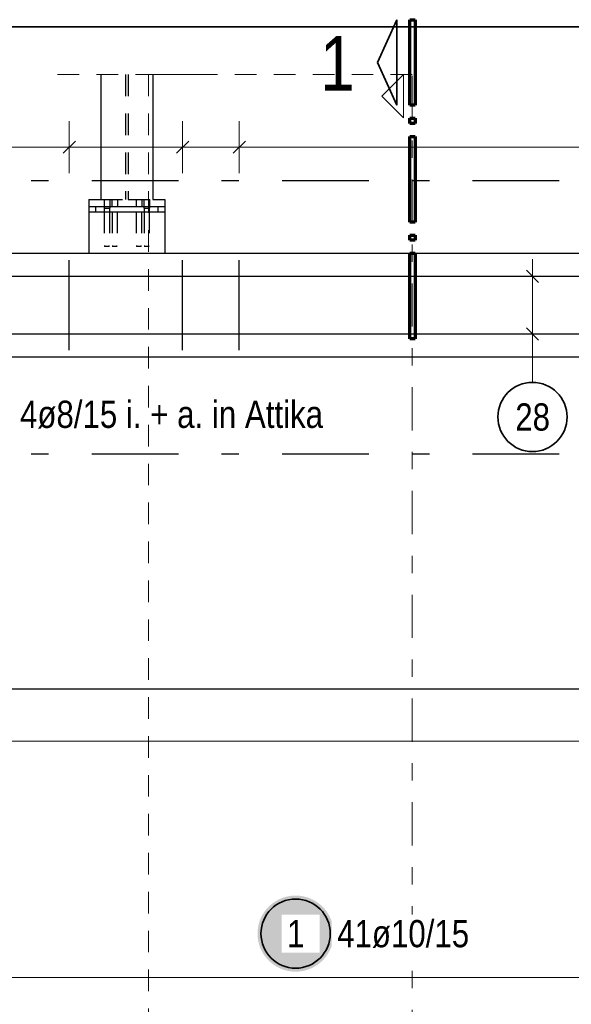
# Model space of a CAD drawing. Header units: millimetres. Extents: x -50 to 89, y -23 to 66.
# Tile 35 of 60: x 9.79 to 12.97, y 33.04 to 38.74. Entities that reach past the tile are written whole.
import ezdxf

# ---------------------------------------------------------------- set-up
doc = ezdxf.new("R2010")
doc.units = ezdxf.units.MM
for name, pattern in [('DASHDOT', [1, 0.5, -0.25, 0, -0.25]), ('DASHDOTX2', [2, 1, -0.5, 0, -0.5]), ('HIDDEN', [0.375, 0.25, -0.125])]:
    doc.linetypes.add(name, pattern=pattern)
doc.layers.add('Achsen', color=7, linetype='Continuous', lineweight=20)
doc.layers.add('Bewehrung obere', color=7, linetype='Continuous', lineweight=20)
doc.styles.add('Arial Narrow', font='ARIALN.TTF')

msp = doc.modelspace()

# ---------------------------------------------------------------- hatches: boundary and pattern name
at = {"layer": 'Bewehrung obere', "lineweight": 25, "true_color": 0xffffff}
msp.add_hatch(color=7, dxfattribs=at).paths.add_polyline_path([(11.601993, 33.453243), (11.601859, 33.460921), (11.601457, 33.46859), (11.600788, 33.47624), (11.599852, 33.483862), (11.59865, 33.491446), (11.597185, 33.498984), (11.595458, 33.506466), (11.59347, 33.513884), (11.591225, 33.521227), (11.588725, 33.528488), (11.585973, 33.535657), (11.582973, 33.542726), (11.579727, 33.549685), (11.576241, 33.556527), (11.572518, 33.563243), (11.568563, 33.569826), (11.564381, 33.576266), (11.559976, 33.582556), (11.555355, 33.588689), (11.550522, 33.594657), (11.545485, 33.600452), (11.540247, 33.606068), (11.534818, 33.611498), (11.529201, 33.616735), (11.523406, 33.621773), (11.517438, 33.626606), (11.511305, 33.631227), (11.505015, 33.635632), (11.498575, 33.639814), (11.491993, 33.643769), (11.485276, 33.647492), (11.478434, 33.650978), (11.471475, 33.654223), (11.464406, 33.657224), (11.457237, 33.659976), (11.449976, 33.662476), (11.442633, 33.664721), (11.435216, 33.666709), (11.427733, 33.668436), (11.420195, 33.669901), (11.412611, 33.671102), (11.404989, 33.672038), (11.397339, 33.672708), (11.389671, 33.673109), (11.381993, 33.673243), (11.374315, 33.673109), (11.366646, 33.672708), (11.358996, 33.672038), (11.351375, 33.671102), (11.34379, 33.669901), (11.336252, 33.668436), (11.32877, 33.666709), (11.321352, 33.664721), (11.314009, 33.662476), (11.306748, 33.659976), (11.299579, 33.657224), (11.292511, 33.654223), (11.285551, 33.650978), (11.278709, 33.647492), (11.271993, 33.643769), (11.26541, 33.639814), (11.25897, 33.635632), (11.25268, 33.631227), (11.246547, 33.626606), (11.240579, 33.621773), (11.234784, 33.616735), (11.229168, 33.611498), (11.223738, 33.606068), (11.218501, 33.600452), (11.213463, 33.594657), (11.20863, 33.588689), (11.204009, 33.582556), (11.199604, 33.576266), (11.195422, 33.569826), (11.191467, 33.563243), (11.187744, 33.556527), (11.184258, 33.549685), (11.181013, 33.542726), (11.178012, 33.535657), (11.17526, 33.528488), (11.17276, 33.521227), (11.170515, 33.513884), (11.168528, 33.506466), (11.1668, 33.498984), (11.165335, 33.491446), (11.164134, 33.483862), (11.163198, 33.47624), (11.162529, 33.46859), (11.162127, 33.460921), (11.161993, 33.453243), (11.162127, 33.445566), (11.162529, 33.437897), (11.163198, 33.430247), (11.164134, 33.422625), (11.165335, 33.415041), (11.1668, 33.407503), (11.168528, 33.400021), (11.170515, 33.392603), (11.17276, 33.38526), (11.17526, 33.377999), (11.178012, 33.37083), (11.181013, 33.363761), (11.184258, 33.356802), (11.187744, 33.34996), (11.191467, 33.343243), (11.195422, 33.336661), (11.199604, 33.330221), (11.204009, 33.323931), (11.20863, 33.317798), (11.213463, 33.31183), (11.218501, 33.306035), (11.223738, 33.300419), (11.229168, 33.294989), (11.234784, 33.289752), (11.240579, 33.284714), (11.246547, 33.279881), (11.25268, 33.27526), (11.25897, 33.270855), (11.26541, 33.266673), (11.271993, 33.262718), (11.278709, 33.258995), (11.285551, 33.255509), (11.292511, 33.252263), (11.299579, 33.249263), (11.306748, 33.246511), (11.314009, 33.244011), (11.321352, 33.241766), (11.32877, 33.239778), (11.336252, 33.238051), (11.34379, 33.236586), (11.351375, 33.235385), (11.358996, 33.234449), (11.366646, 33.233779), (11.374315, 33.233378), (11.381993, 33.233243), (11.389671, 33.233378), (11.397339, 33.233779), (11.404989, 33.234449), (11.412611, 33.235385), (11.420195, 33.236586), (11.427733, 33.238051), (11.435216, 33.239778), (11.442633, 33.241766), (11.449976, 33.244011), (11.457237, 33.246511), (11.464406, 33.249263), (11.471475, 33.252263), (11.478434, 33.255509), (11.485276, 33.258995), (11.491993, 33.262718), (11.498575, 33.266673), (11.505015, 33.270855), (11.511305, 33.27526), (11.517438, 33.279881), (11.523406, 33.284714), (11.529201, 33.289752), (11.534818, 33.294989), (11.540247, 33.300419), (11.545485, 33.306035), (11.550522, 33.31183), (11.555355, 33.317798), (11.559976, 33.323931), (11.564381, 33.330221), (11.568563, 33.336661), (11.572518, 33.343243), (11.576241, 33.34996), (11.579727, 33.356802), (11.582973, 33.363761), (11.585973, 33.37083), (11.588725, 33.377999), (11.591225, 33.38526), (11.59347, 33.392603), (11.595458, 33.400021), (11.597185, 33.407503), (11.59865, 33.415041), (11.599852, 33.422625), (11.600788, 33.430247), (11.601457, 33.437897)])

# ---------------------------------------------------------------- linework, layer by layer
at = {"color": 2, "linetype": 'Continuous', "lineweight": 35}
for p, q in [((11.854561, 38.489759), (11.96706, 38.73725)), ((11.96706, 38.73725), (11.96706, 38.242255)), ((11.96706, 38.242255), (11.854561, 38.489759))]:
    msp.add_line(p, q, dxfattribs=at)
at = {"color": 1, "linetype": 'Continuous', "lineweight": 70}
for p, q in [((12.042061, 38.242255), (12.042061, 38.73725)), ((12.042061, 38.73725), (12.072065, 38.73725)), ((12.072065, 38.73725), (12.072065, 38.242255)), ((12.072065, 38.242255), (12.042061, 38.242255)), ((12.042061, 38.13725), (12.042061, 38.167256)), ((12.042061, 38.167256), (12.072065, 38.167256)), ((12.072065, 38.167256), (12.072065, 38.13725)), ((12.072065, 38.13725), (12.042061, 38.13725)), ((12.042061, 37.567254), (12.042061, 38.062249)), ((12.042061, 38.062249), (12.072065, 38.062249)), ((12.072065, 38.062249), (12.072065, 37.567254)), ((12.072065, 37.567254), (12.042061, 37.567254)), ((12.042061, 37.462251), (12.042061, 37.492255)), ((12.042061, 37.492255), (12.072065, 37.492255)), ((12.072065, 37.462251), (12.042061, 37.462251)), ((12.072065, 37.492255), (12.072065, 37.462251)), ((12.042061, 36.892255), (12.042061, 37.38725)), ((12.042061, 37.38725), (12.072065, 37.38725)), ((12.072065, 37.38725), (12.072065, 36.892255)), ((12.072065, 36.892255), (12.042061, 36.892255))]:
    msp.add_line(p, q, dxfattribs=at)
at = {"color": 5, "linetype": 'HIDDEN', "lineweight": 18, "ltscale": 0.5}
msp.add_line((10.007091, 38.420087), (10.807091, 38.420087), dxfattribs=at)
at = {"color": 3, "linetype": 'Continuous', "lineweight": 25}
for p, q in [((10.257091, 38.420087), (10.257091, 37.69723)), ((10.557091, 38.420087), (10.557091, 37.69723)), ((10.187091, 37.69723), (10.257091, 37.69723)), ((10.187091, 37.69723), (10.187091, 37.65723)), ((10.557091, 37.69723), (10.627091, 37.69723)), ((10.627091, 37.69723), (10.627091, 37.65723)), ((10.187027, 37.65723), (10.627027, 37.65723)), ((10.187091, 37.65723), (10.187091, 37.627223)), ((10.627091, 37.65723), (10.627091, 37.627223)), ((10.187027, 37.62723), (10.62699, 37.62723)), ((10.187091, 37.627223), (10.187091, 37.387223)), ((10.627091, 37.627223), (10.627091, 37.387223)), ((5.466215, 37.38723), (45.436807, 37.38723)), ((6.066215, 36.787306), (14.787086, 36.787306))]:
    msp.add_line(p, q, dxfattribs=at)
at = {"color": 3, "linetype": 'HIDDEN', "lineweight": 25, "ltscale": 0.5}
for p, q in [((10.399991, 38.420087), (10.399991, 37.69723)), ((10.414191, 38.420087), (10.414191, 37.69723)), ((10.257091, 37.69723), (10.399991, 37.69723)), ((10.276019, 37.69723), (10.276019, 37.65723)), ((10.308019, 37.69723), (10.308019, 37.65723)), ((10.321026, 37.69723), (10.321026, 37.65723)), ((10.353026, 37.69723), (10.353026, 37.65723)), ((10.414191, 37.69723), (10.557091, 37.69723)), ((10.460862, 37.69723), (10.460862, 37.65723)), ((10.492862, 37.69723), (10.492862, 37.65723)), ((10.506019, 37.69723), (10.506019, 37.65723)), ((10.538019, 37.69723), (10.538019, 37.65723)), ((10.227027, 37.657223), (10.227027, 37.627223)), ((10.276019, 37.65723), (10.276019, 37.64723)), ((10.276019, 37.64723), (10.277237, 37.64723)), ((10.277019, 37.64723), (10.277019, 37.627223)), ((10.277237, 37.64723), (10.280705, 37.64723)), ((10.280705, 37.64723), (10.285896, 37.64723)), ((10.285896, 37.64723), (10.292004, 37.64723)), ((10.292004, 37.64723), (10.298142, 37.64723)), ((10.298142, 37.64723), (10.303332, 37.64723)), ((10.303332, 37.64723), (10.306801, 37.64723)), ((10.306801, 37.64723), (10.308019, 37.64723)), ((10.307019, 37.64723), (10.307019, 37.627223)), ((10.308019, 37.65723), (10.308019, 37.64723)), ((10.506019, 37.65723), (10.506019, 37.64723)), ((10.506019, 37.64723), (10.507237, 37.64723)), ((10.507019, 37.64723), (10.507019, 37.627223)), ((10.507237, 37.64723), (10.510705, 37.64723)), ((10.510705, 37.64723), (10.515896, 37.64723)), ((10.515896, 37.64723), (10.522004, 37.64723)), ((10.522004, 37.64723), (10.528142, 37.64723)), ((10.528142, 37.64723), (10.533332, 37.64723)), ((10.533332, 37.64723), (10.536801, 37.64723)), ((10.536801, 37.64723), (10.538019, 37.64723)), ((10.537019, 37.64723), (10.537019, 37.627223)), ((10.538019, 37.65723), (10.538019, 37.64723)), ((10.587027, 37.657223), (10.587027, 37.627223)), ((10.277019, 37.627223), (10.27702, 37.427232)), ((10.307019, 37.627223), (10.30702, 37.427232)), ((10.322027, 37.627223), (10.322028, 37.427232)), ((10.352027, 37.627223), (10.352028, 37.427232)), ((10.461862, 37.627223), (10.461863, 37.427232)), ((10.491862, 37.627223), (10.491863, 37.427232)), ((10.507019, 37.627223), (10.50702, 37.427232)), ((10.537019, 37.627223), (10.53702, 37.427232)), ((10.278167, 37.427232), (10.27702, 37.427232)), ((10.278156, 37.427214), (10.27702, 37.427213)), ((10.281403, 37.427226), (10.278156, 37.427226)), ((10.278167, 37.427236), (10.281424, 37.427236)), ((10.281403, 37.427293), (10.286266, 37.427293)), ((10.281424, 37.427233), (10.286266, 37.427233)), ((10.286266, 37.427233), (10.292005, 37.427233)), ((10.292005, 37.427233), (10.297746, 37.427233)), ((10.297746, 37.427233), (10.302616, 37.427233)), ((10.297774, 37.427293), (10.302637, 37.427293)), ((10.302616, 37.427236), (10.305872, 37.427236)), ((10.305884, 37.427227), (10.302637, 37.427226)), ((10.30702, 37.42723), (10.305872, 37.42723)), ((10.30702, 37.427216), (10.305884, 37.427216)), ((10.323175, 37.427229), (10.322028, 37.427229)), ((10.323164, 37.427217), (10.322028, 37.427217)), ((10.326411, 37.427227), (10.323164, 37.427227)), ((10.323175, 37.427236), (10.326432, 37.427236)), ((10.326411, 37.427293), (10.331274, 37.427293)), ((10.326432, 37.427233), (10.331274, 37.427233)), ((10.331274, 37.427233), (10.337013, 37.427233)), ((10.337013, 37.427233), (10.342754, 37.427233)), ((10.342754, 37.427233), (10.347624, 37.427233)), ((10.342782, 37.427293), (10.347645, 37.427294)), ((10.347624, 37.427235), (10.35088, 37.427235)), ((10.350892, 37.427228), (10.347645, 37.427228)), ((10.352028, 37.427227), (10.35088, 37.427228)), ((10.352028, 37.427219), (10.350892, 37.427219)), ((10.462999, 37.427227), (10.461863, 37.427227)), ((10.463011, 37.427221), (10.461863, 37.427221)), ((10.466246, 37.42723), (10.462999, 37.42723)), ((10.463011, 37.427233), (10.466267, 37.427233)), ((10.466246, 37.427295), (10.471109, 37.427295)), ((10.466267, 37.427233), (10.471109, 37.427233)), ((10.471109, 37.427233), (10.476848, 37.427233)), ((10.476848, 37.427233), (10.48259, 37.427233)), ((10.48259, 37.427233), (10.487459, 37.427233)), ((10.482617, 37.427295), (10.48748, 37.427295)), ((10.487459, 37.427233), (10.490716, 37.427233)), ((10.490727, 37.427231), (10.48748, 37.427231)), ((10.491863, 37.427219), (10.490716, 37.427219)), ((10.491863, 37.427229), (10.490727, 37.427229)), ((10.508156, 37.42723), (10.50702, 37.42723)), ((10.508167, 37.427218), (10.50702, 37.427218)), ((10.511403, 37.427232), (10.508156, 37.427232)), ((10.508167, 37.427233), (10.511424, 37.427233)), ((10.511403, 37.427296), (10.516266, 37.427296)), ((10.511424, 37.427233), (10.516266, 37.427232)), ((10.516266, 37.427232), (10.522005, 37.427232)), ((10.522005, 37.427232), (10.527746, 37.427232)), ((10.527746, 37.427232), (10.532616, 37.427232)), ((10.527774, 37.427296), (10.532637, 37.427296)), ((10.532616, 37.427232), (10.535872, 37.427232)), ((10.535884, 37.427232), (10.532637, 37.427232)), ((10.53702, 37.427216), (10.535872, 37.427216)), ((10.53702, 37.427232), (10.535884, 37.427232))]:
    msp.add_line(p, q, dxfattribs=at)
at = {"layer": 'Achsen', "color": 3, "linetype": 'DASHDOTX2', "lineweight": 25, "ltscale": 0.5}
for p, q in [((3.604582, 37.807023), (49.572129, 37.807023)), ((3.604582, 36.227023), (49.572129, 36.227023))]:
    msp.add_line(p, q, dxfattribs=at)
at = {"layer": 'Bewehrung obere', "color": 2, "linetype": 'Continuous', "lineweight": 35, "ltscale": 0.5}
msp.add_line((5.810216, 38.695325), (25.110216, 38.695325), dxfattribs=at)
at = {"layer": 'Bewehrung obere', "color": 9, "linetype": 'HIDDEN', "lineweight": 0, "ltscale": 0.5}
for p, q in [((12.055841, 38.420087), (10.532334, 38.420087)), ((10.532334, 38.420087), (10.532334, 2.162878))]:
    msp.add_line(p, q, dxfattribs=at)
at = {"layer": 'Bewehrung obere', "color": 9, "linetype": 'Continuous', "lineweight": 0}
for p, q in [((12.005841, 38.420087), (11.880841, 38.295087)), ((12.005841, 38.170087), (12.005841, 38.420087)), ((11.880841, 38.295087), (12.005841, 38.170087))]:
    msp.add_line(p, q, dxfattribs=at)
at = {"layer": 'Bewehrung obere', "color": 9, "linetype": 'DASHDOT', "lineweight": 0, "ltscale": 0.5}
msp.add_line((12.055841, 2.162878), (12.055841, 38.420087), dxfattribs=at)
at = {"layer": 'Bewehrung obere', "color": 5, "linetype": 'Continuous', "lineweight": 18, "ltscale": 0.5}
for p, q in [((10.074477, 38.15), (10.074477, 37.85)), ((10.729369, 38.15), (10.729369, 37.85)), ((11.056815, 38.15), (11.056815, 37.85)), ((5.490233, 38), (42.819074, 38)), ((12.75, 36.820611), (12.75, 37.353551)), ((12.6, 37.253551), (12.9, 37.253551)), ((12.6, 36.920611), (12.9, 36.920611)), ((12.75, 36.640315), (12.75, 36.820611)), ((6.217015, 33.2), (18.16994, 33.2))]:
    msp.add_line(p, q, dxfattribs=at)
at = {"layer": 'Bewehrung obere', "color": 3, "linetype": 'Continuous', "lineweight": 25, "ltscale": 0.5}
for p, q in [((10.109832, 38.035355), (10.039122, 37.964645)), ((10.764724, 38.035355), (10.694014, 37.964645)), ((11.09217, 38.035355), (11.02146, 37.964645)), ((10.074477, 36.827224), (10.074477, 37.347224)), ((10.729369, 36.827224), (10.729369, 37.347224)), ((11.056815, 36.827224), (11.056815, 37.347224)), ((12.714645, 37.288906), (12.785355, 37.218195)), ((5.690858, 37.253551), (25.690858, 37.253551)), ((12.714645, 36.955966), (12.785355, 36.885255)), ((5.690858, 36.920611), (25.690858, 36.920611)), ((26.066215, 34.870281), (6.048115, 34.864883)), ((26.066215, 34.569124), (6.04807, 34.563727))]:
    msp.add_line(p, q, dxfattribs=at)
at = {"layer": 'Bewehrung obere', "color": 9, "linetype": 'Continuous', "lineweight": 0, "ltscale": 0.5}
for p, q in [((5.690858, 37.253551), (25.690858, 37.253551)), ((5.690858, 36.920611), (25.690858, 36.920611))]:
    msp.add_line(p, q, dxfattribs=at)
at = {"layer": 'Bewehrung obere', "color": 2, "linetype": 'Continuous', "lineweight": 35, "ltscale": 0.5}
for centre in [(12.75, 36.440315), (11.381993, 33.453243)]:
    msp.add_circle(centre, 0.2, dxfattribs=at)

# ---------------------------------------------------------------- texts
at = {"color": 1, "lineweight": 70, "style": 'Arial Narrow'}
msp.add_text('1', height=0.315, dxfattribs=at).set_placement((11.52336, 38.327321))
at = {"layer": 'Bewehrung obere', "color": 2, "lineweight": 35, "char_height": 0.1575, "attachment_point": 1, "line_spacing_factor": 0.9, "style": 'Arial Narrow'}
for s, insert in [('4ø8/15 i. + a. in Attika', (9.79, 36.534585)), ('28', (12.650775, 36.519065))]:
    msp.add_mtext(s, dxfattribs=dict(at, insert=insert))

# ---------------------------------------------------------------- next in the draw order: texts
at = {"layer": 'Bewehrung obere', "color": 2, "lineweight": 35, "char_height": 0.1575, "attachment_point": 1, "rotation": 0.000001, "line_spacing_factor": 0.9, "style": 'Arial Narrow', "bg_fill": 3, "box_fill_scale": 1.2, "bg_fill_color": 256, "bg_fill_true_color": 13158600, "bg_fill_transparency": 0}
for s, insert in [('1', (11.33238, 33.531993)), ('41ø10/15', (11.621993, 33.531993))]:
    msp.add_mtext(s, dxfattribs=dict(at, insert=insert))

doc.saveas('drawing.dxf')
